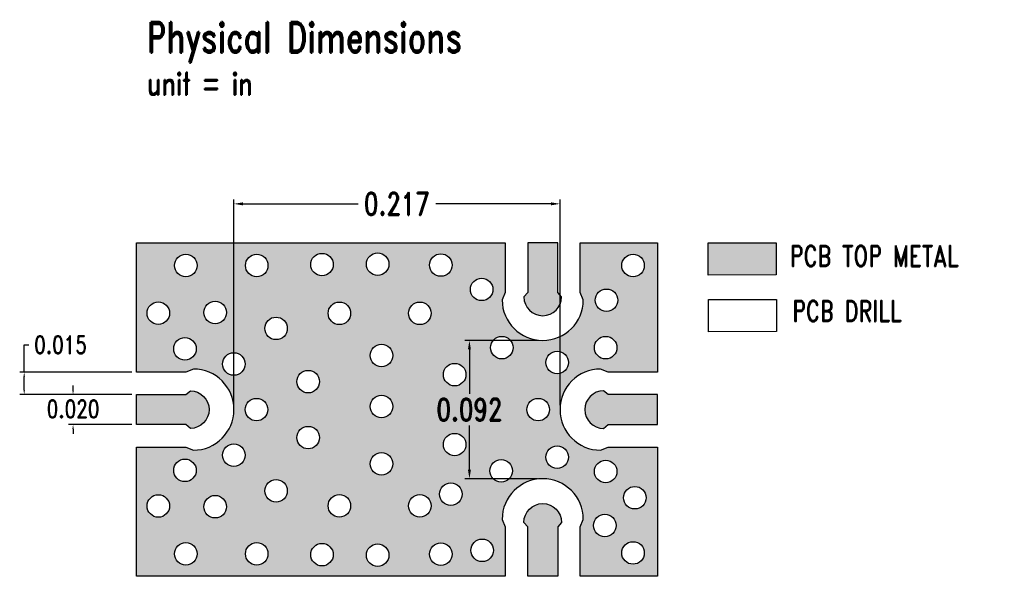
# Model space of a CAD drawing. Extents: x 16.368 to 17.023, y 26.6 to 26.971.
import ezdxf

# ---------------------------------------------------------------- set-up
doc = ezdxf.new("R2010")
doc.units = 0
doc.header["$MEASUREMENT"] = 0
doc.layers.get('0').update_dxf_attribs({"linetype": 'CONTINUOUS'})
doc.layers.get('Defpoints').update_dxf_attribs({"linetype": 'CONTINUOUS'})
for name, color, linetype in [('BOTTOM SELECTIVE', 251, 'CONTINUOUS'), ('LAYER_4', 130, 'CONTINUOUS'), ('PLATE UP', 233, 'CONTINUOUS'), ('RESISTOR', 250, 'CONTINUOUS')]:
    doc.layers.add(name, color=color, linetype=linetype)
doc.layers.add('LAYER_9', color=7, linetype='CONTINUOUS', true_color=0xcd6928)
doc.styles.add('ROMAND', font='romand.shx', dxfattribs={"width": 0.75, "bigfont": 'whgdtxt.shx'})
doc.dimstyles.get("Standard").update_dxf_attribs({"dimtxt": 0.18, "dimasz": 0.18, "dimexe": 0.18, "dimexo": 0.0625, "dimgap": 0.09, "dimtad": 0, "dimtih": 1, "dimtoh": 1, "dimdec": 4, "dimzin": 0, "dimdsep": 46, "dimtxsty": 'Standard', "dimcen": 0.09, "dimadec": 0, "dimazin": 0, "dimtfac": 1, "dimtdec": 4, "dimtofl": 0, "dimtmove": 0, "dimatfit": 3, "dimfxl": 1, "dimtolj": 1, "dimtzin": 0, "dimarcsym": 0})

# ---------------------------------------------------------------- blocks, each defined once
blk = doc.blocks.new('*D17')
at = {"color": 0, "lineweight": -2, "transparency": 16777216}
for p, q in [((16.40375, 26.72426), (16.40375, 26.72726)), ((16.44289, 26.72126), (16.40075, 26.72126)), ((16.44289, 26.70126), (16.40075, 26.70126)), ((16.40375, 26.69826), (16.40375, 26.69526))]:
    blk.add_line(p, q, dxfattribs=at)
at = {"color": 0, "transparency": 16777216}
for points in [[(16.40325, 26.72426), (16.40425, 26.72426), (16.40375, 26.72126)], [(16.40325, 26.69826), (16.40425, 26.69826), (16.40375, 26.70126)]]:
    blk.add_solid(points, dxfattribs=at)
at = {"layer": 'Defpoints', "color": 0, "transparency": 16777216}
for p in [(16.40375, 26.72126), (16.44589, 26.72126), (16.44589, 26.70126)]:
    blk.add_point(p, dxfattribs=at)
at = {"color": 0, "transparency": 16777216, "insert": (16.40375, 26.71174), "char_height": 0.012, "attachment_point": 5, "style": 'ROMAND'}
blk.add_mtext('\\A1;0.020', dxfattribs=at)
blk = doc.blocks.new('*D18')
at = {"color": 0, "lineweight": -2, "transparency": 16777216}
for p, q in [((16.37123, 26.73626), (16.37123, 26.75439)), ((16.37123, 26.75439), (16.37423, 26.75439)), ((16.44289, 26.73626), (16.36823, 26.73626)), ((16.37123, 26.72426), (16.37123, 26.73326)), ((16.44289, 26.72126), (16.36823, 26.72126))]:
    blk.add_line(p, q, dxfattribs=at)
at = {"color": 0, "transparency": 16777216}
for points in [[(16.37073, 26.73326), (16.37173, 26.73326), (16.37123, 26.73626)], [(16.37073, 26.72426), (16.37173, 26.72426), (16.37123, 26.72126)]]:
    blk.add_solid(points, dxfattribs=at)
at = {"layer": 'Defpoints', "color": 0, "transparency": 16777216}
for p in [(16.37123, 26.73626), (16.44589, 26.73626), (16.44589, 26.72126)]:
    blk.add_point(p, dxfattribs=at)
at = {"color": 0, "transparency": 16777216, "insert": (16.39544, 26.75439), "char_height": 0.012, "attachment_point": 5, "style": 'ROMAND'}
blk.add_mtext('\\A1;0.015', dxfattribs=at)
blk = doc.blocks.new('*D15')
at = {"color": 0, "lineweight": -2, "transparency": 16777216}
for p, q in [((16.51079, 26.71426), (16.51079, 26.85116)), ((16.51679, 26.84816), (16.59352, 26.84816)), ((16.72179, 26.84816), (16.64506, 26.84816)), ((16.72779, 26.71426), (16.72779, 26.85116))]:
    blk.add_line(p, q, dxfattribs=at)
at = {"color": 0, "transparency": 16777216}
for points in [[(16.51679, 26.84916), (16.51679, 26.84716), (16.51079, 26.84816)], [(16.72179, 26.84916), (16.72179, 26.84716), (16.72779, 26.84816)]]:
    blk.add_solid(points, dxfattribs=at)
at = {"layer": 'Defpoints', "color": 0, "transparency": 16777216}
for p in [(16.72779, 26.84816), (16.51079, 26.71126), (16.72779, 26.71126)]:
    blk.add_point(p, dxfattribs=at)
at = {"color": 0, "transparency": 16777216, "insert": (16.61929, 26.84816), "char_height": 0.015, "attachment_point": 5, "style": 'ROMAND'}
blk.add_mtext('\\A1;0.217', dxfattribs=at)
blk = doc.blocks.new('*D16')
at = {"color": 0, "lineweight": -2, "transparency": 16777216}
for p, q in [((16.71334, 26.75726), (16.66452, 26.75726)), ((16.66752, 26.75126), (16.66752, 26.72175)), ((16.66752, 26.67125), (16.66752, 26.70075)), ((16.71281, 26.66525), (16.66452, 26.66525))]:
    blk.add_line(p, q, dxfattribs=at)
at = {"color": 0, "transparency": 16777216}
for points in [[(16.66652, 26.75126), (16.66852, 26.75126), (16.66752, 26.75726)], [(16.66652, 26.67125), (16.66852, 26.67125), (16.66752, 26.66525)]]:
    blk.add_solid(points, dxfattribs=at)
at = {"layer": 'Defpoints', "color": 0, "transparency": 16777216}
for p in [(16.66752, 26.75726), (16.71634, 26.75726), (16.71581, 26.66525)]:
    blk.add_point(p, dxfattribs=at)
at = {"color": 0, "transparency": 16777216, "insert": (16.66752, 26.71125), "char_height": 0.015, "attachment_point": 5, "style": 'ROMAND'}
blk.add_mtext('\\A1;0.092', dxfattribs=at)

msp = doc.modelspace()

# ---------------------------------------------------------------- hatches: boundary and pattern name
at = {"layer": 'PLATE UP', "linetype": 'Continuous', "ltscale": 0.001, "true_color": 0xcd6928, "transparency": 33554521}
h = msp.add_hatch(color=32, dxfattribs=at)
h.dxf.hatch_style = 1
edge = h.paths.add_edge_path()
edge.add_line((16.79268, 26.63626), (16.79268, 26.63326))
edge.add_line((16.79268, 26.63326), (16.79268, 26.60036))
edge.add_line((16.79268, 26.60036), (16.74129, 26.60036))
edge.add_line((16.74129, 26.60036), (16.74129, 26.63326))
edge.add_line((16.74129, 26.63326), (16.74329, 26.63826))
edge.add_arc((16.71629, 26.63826), 0.027, 0, 180)
edge.add_line((16.68929, 26.63826), (16.69129, 26.63326))
edge.add_line((16.69129, 26.63326), (16.69129, 26.60036))
edge.add_line((16.69129, 26.60036), (16.44589, 26.60036))
edge.add_line((16.44589, 26.60036), (16.44589, 26.63326))
edge.add_line((16.44589, 26.63326), (16.44589, 26.63826))
edge.add_line((16.44589, 26.63826), (16.44589, 26.68626))
edge.add_line((16.44589, 26.68626), (16.47879, 26.68626))
edge.add_line((16.47879, 26.68626), (16.48379, 26.68426))
edge.add_arc((16.48379, 26.71126), 0.027, 270, 450)
edge.add_line((16.48379, 26.73826), (16.47879, 26.73626))
edge.add_line((16.47879, 26.73626), (16.44589, 26.73626))
edge.add_line((16.44589, 26.73626), (16.44589, 26.78426))
edge.add_line((16.44589, 26.78426), (16.44589, 26.78926))
edge.add_line((16.44589, 26.78926), (16.44589, 26.82224))
edge.add_line((16.44589, 26.82224), (16.69129, 26.82224))
edge.add_line((16.69129, 26.82224), (16.69129, 26.78926))
edge.add_line((16.69129, 26.78926), (16.68929, 26.78426))
edge.add_arc((16.71629, 26.78426), 0.027, 180, 360)
edge.add_line((16.74329, 26.78426), (16.74129, 26.78926))
edge.add_line((16.74129, 26.78926), (16.74129, 26.82224))
edge.add_line((16.74129, 26.82224), (16.79268, 26.82224))
edge.add_line((16.79268, 26.82224), (16.79268, 26.78926))
edge.add_line((16.79268, 26.78926), (16.79268, 26.78426))
edge.add_line((16.79268, 26.78426), (16.79268, 26.73626))
edge.add_line((16.79268, 26.73626), (16.75979, 26.73626))
edge.add_line((16.75979, 26.73626), (16.75479, 26.73826))
edge.add_arc((16.75479, 26.71126), 0.027, 90, 270)
edge.add_line((16.75479, 26.68426), (16.75979, 26.68626))
edge.add_line((16.75979, 26.68626), (16.79268, 26.68626))
edge.add_line((16.79268, 26.68626), (16.79268, 26.63626))
edge = h.paths.add_edge_path(flags=16)
edge.add_arc((16.60905, 26.74727), 0.0075, 0, 360)
edge = h.paths.add_edge_path(flags=16)
edge.add_arc((16.63453, 26.77533), 0.0075, 0, 360)
edge = h.paths.add_edge_path(flags=16)
edge.add_arc((16.58097, 26.77533), 0.0075, 0, 360)
edge = h.paths.add_edge_path(flags=16)
edge.add_arc((16.60644, 26.80803), 0.0075, 0, 360)
edge = h.paths.add_edge_path(flags=16)
edge.add_arc((16.56939, 26.80774), 0.0075, 0, 360)
edge = h.paths.add_edge_path(flags=16)
edge.add_arc((16.52596, 26.80716), 0.0075, 0, 360)
edge = h.paths.add_edge_path(flags=16)
edge.add_arc((16.47877, 26.80716), 0.0075, 0, 360)
edge = h.paths.add_edge_path(flags=16)
edge.add_arc((16.77639, 26.80716), 0.0075, 0, 360)
edge = h.paths.add_edge_path(flags=16)
edge.add_arc((16.75873, 26.78401), 0.0075, 0, 360)
edge = h.paths.add_edge_path(flags=16)
edge.add_arc((16.64842, 26.80745), 0.0075, 0, 360)
edge = h.paths.add_edge_path(flags=16)
edge.add_arc((16.67564, 26.79125), 0.0075, 0, 360)
edge = h.paths.add_edge_path(flags=16)
edge.add_arc((16.68911, 26.75249), 0.0075, 0, 360)
edge = h.paths.add_edge_path(flags=16)
edge.add_arc((16.75817, 26.75247), 0.0075, 0, 360)
edge = h.paths.add_edge_path(flags=16)
edge.add_arc((16.53883, 26.76531), 0.0075, 0, 360)
edge = h.paths.add_edge_path(flags=16)
edge.add_arc((16.49834, 26.77584), 0.0075, 0, 360)
edge = h.paths.add_edge_path(flags=16)
edge.add_arc((16.46048, 26.77537), 0.0075, 0, 360)
edge = h.paths.add_edge_path(flags=16)
edge.add_arc((16.47821, 26.75166), 0.0075, 0, 360)
edge = h.paths.add_edge_path(flags=17)
edge.add_line((16.72879, 26.78626), (16.72629, 26.78926))
edge.add_line((16.72629, 26.78926), (16.72629, 26.82215))
edge.add_line((16.72629, 26.82215), (16.70629, 26.82215))
edge.add_line((16.70629, 26.82215), (16.70629, 26.78926))
edge.add_line((16.70629, 26.78926), (16.70379, 26.78626))
edge.add_arc((16.71629, 26.78626), 0.0125, 180, 360)
edge = h.paths.add_edge_path(flags=16)
edge.add_arc((16.77639, 26.6159), 0.0075, 0, 360)
edge = h.paths.add_edge_path(flags=16)
edge.add_arc((16.77755, 26.65265), 0.0075, 0, 360)
edge = h.paths.add_edge_path(flags=16)
edge.add_arc((16.75757, 26.63413), 0.0075, 0, 360)
edge = h.paths.add_edge_path(flags=16)
edge.add_arc((16.75817, 26.67004), 0.0075, 0, 360)
edge = h.paths.add_edge_path(flags=16)
edge.add_arc((16.7259, 26.74266), 0.0075, 0, 360)
edge = h.paths.add_edge_path(flags=16)
edge.add_arc((16.65769, 26.68798), 0.0075, 0, 360)
edge = h.paths.add_edge_path(flags=16)
edge.add_arc((16.68867, 26.67059), 0.0075, 0, 360)
edge = h.paths.add_edge_path(flags=16)
edge.add_arc((16.72591, 26.67958), 0.0075, 0, 360)
edge = h.paths.add_edge_path(flags=16)
edge.add_arc((16.71329, 26.71126), 0.0075, 0, 360)
edge = h.paths.add_edge_path(flags=16)
edge.add_arc((16.65769, 26.73454), 0.0075, 0, 360)
edge = h.paths.add_edge_path(flags=16)
edge.add_arc((16.60894, 26.7134), 0.0075, 0, 360)
edge = h.paths.add_edge_path(flags=16)
edge.add_arc((16.60905, 26.67524), 0.0075, 0, 360)
edge = h.paths.add_edge_path(flags=16)
edge.add_arc((16.58097, 26.64718), 0.0075, 0, 360)
edge = h.paths.add_edge_path(flags=16)
edge.add_arc((16.60644, 26.61448), 0.0075, 0, 360)
edge = h.paths.add_edge_path(flags=16)
edge.add_arc((16.56939, 26.61477), 0.0075, 0, 360)
edge = h.paths.add_edge_path(flags=16)
edge.add_arc((16.52596, 26.61535), 0.0075, 0, 360)
edge = h.paths.add_edge_path(flags=16)
edge.add_arc((16.56015, 26.69263), 0.0075, 0, 360)
edge = h.paths.add_edge_path(flags=16)
edge.add_arc((16.53883, 26.6572), 0.0075, 0, 360)
edge = h.paths.add_edge_path(flags=16)
edge.add_arc((16.56015, 26.72988), 0.0075, 0, 360)
edge = h.paths.add_edge_path(flags=16)
edge.add_arc((16.52579, 26.71126), 0.0075, 0, 360)
edge = h.paths.add_edge_path(flags=16)
edge.add_arc((16.63453, 26.64718), 0.0075, 0, 360)
edge = h.paths.add_edge_path(flags=16)
edge.add_arc((16.47877, 26.61535), 0.0075, 0, 360)
edge = h.paths.add_edge_path(flags=16)
edge.add_arc((16.64842, 26.61506), 0.0075, 0, 360)
edge = h.paths.add_edge_path(flags=16)
edge.add_arc((16.65508, 26.65496), 0.0075, 0, 360)
edge = h.paths.add_edge_path(flags=16)
edge.add_arc((16.67593, 26.61764), 0.0075, 0, 360)
edge = h.paths.add_edge_path(flags=16)
edge.add_arc((16.49834, 26.64667), 0.0075, 0, 360)
edge = h.paths.add_edge_path(flags=16)
edge.add_arc((16.46048, 26.64715), 0.0075, 0, 360)
edge = h.paths.add_edge_path(flags=16)
edge.add_arc((16.51079, 26.6809), 0.0075, 0, 360)
edge = h.paths.add_edge_path(flags=16)
edge.add_arc((16.47821, 26.67085), 0.0075, 0, 360)
edge = h.paths.add_edge_path(flags=16)
edge.add_arc((16.51079, 26.74161), 0.0075, 0, 360)
edge = h.paths.add_edge_path(flags=17)
edge.add_line((16.75679, 26.69876), (16.75979, 26.70126))
edge.add_line((16.75979, 26.70126), (16.79268, 26.70126))
edge.add_line((16.79268, 26.70126), (16.79268, 26.72126))
edge.add_line((16.79268, 26.72126), (16.75979, 26.72126))
edge.add_line((16.75979, 26.72126), (16.75679, 26.72376))
edge.add_arc((16.75679, 26.71126), 0.0125, 90, 270)
edge = h.paths.add_edge_path(flags=17)
edge.add_arc((16.48179, 26.71126), 0.0125, -90, 90, ccw=False)
edge.add_line((16.48179, 26.69876), (16.47879, 26.70126))
edge.add_line((16.47879, 26.70126), (16.44589, 26.70126))
edge.add_line((16.44589, 26.70126), (16.44589, 26.72126))
edge.add_line((16.44589, 26.72126), (16.47879, 26.72126))
edge.add_line((16.47879, 26.72126), (16.48179, 26.72376))
edge = h.paths.add_edge_path(flags=17)
edge.add_arc((16.71629, 26.63626), 0.0125, 0, 180, ccw=False)
edge.add_line((16.72879, 26.63626), (16.72629, 26.63326))
edge.add_line((16.72629, 26.63326), (16.72629, 26.60036))
edge.add_line((16.72629, 26.60036), (16.70629, 26.60036))
edge.add_line((16.70629, 26.60036), (16.70629, 26.63326))
edge.add_line((16.70629, 26.63326), (16.70379, 26.63626))
h.paths.add_polyline_path([(16.641, 26.7), (16.69403, 26.7), (16.69403, 26.7225), (16.641, 26.7225)], flags=24)
h.paths.add_polyline_path([(16.59277, 26.83691), (16.64581, 26.83691), (16.64581, 26.85941), (16.59277, 26.85941)], flags=9)
h = msp.add_hatch(color=32, dxfattribs=at)
h.dxf.hatch_style = 1
h.paths.add_polyline_path([(16.82638, 26.82224), (16.87169, 26.82224), (16.87169, 26.80086), (16.82638, 26.80069)])

# ---------------------------------------------------------------- linework, layer by layer
at = {"layer": 'LAYER_4', "linetype": 'Continuous', "ltscale": 0.001}
msp.add_lwpolyline([(16.82652, 26.78463), (16.87183, 26.78463), (16.87183, 26.76326), (16.82652, 26.76309)], close=True, dxfattribs=at)
for centre in [(16.47877, 26.80716), (16.52596, 26.80716), (16.56939, 26.80774), (16.60644, 26.80803), (16.64842, 26.80745), (16.77639, 26.80716), (16.67564, 26.79125), (16.75873, 26.78401), (16.46048, 26.77537), (16.49834, 26.77584), (16.58097, 26.77533), (16.63453, 26.77533), (16.53883, 26.76531), (16.68911, 26.75249), (16.75817, 26.75247), (16.47821, 26.75166), (16.60905, 26.74727), (16.51079, 26.74161), (16.7259, 26.74266), (16.65769, 26.73454), (16.56015, 26.72988), (16.60894, 26.7134), (16.52579, 26.71126), (16.71329, 26.71126), (16.56015, 26.69263), (16.65769, 26.68798), (16.51079, 26.6809), (16.60905, 26.67524), (16.72591, 26.67958), (16.47821, 26.67085), (16.68867, 26.67059), (16.75817, 26.67004), (16.53883, 26.6572), (16.65508, 26.65496), (16.77755, 26.65265), (16.46048, 26.64715), (16.49834, 26.64667), (16.58097, 26.64718), (16.63453, 26.64718), (16.75757, 26.63413), (16.47877, 26.61535), (16.52596, 26.61535), (16.56939, 26.61477), (16.64842, 26.61506), (16.67593, 26.61764), (16.77639, 26.6159), (16.60644, 26.61448)]:
    msp.add_circle(centre, 0.0075, dxfattribs=at)
at = {"layer": 'LAYER_9', "linetype": 'Continuous', "ltscale": 0.001}
for points in [[(16.79268, 26.63626), (16.79268, 26.63326), (16.79268, 26.60036), (16.74129, 26.60036), (16.74129, 26.63326), (16.74329, 26.63826, 1), (16.68929, 26.63826), (16.69129, 26.63326), (16.69129, 26.60036), (16.44589, 26.60036), (16.44589, 26.63326), (16.44589, 26.63826), (16.44589, 26.68626), (16.47879, 26.68626), (16.48379, 26.68426, 1), (16.48379, 26.73826), (16.47879, 26.73626), (16.44589, 26.73626), (16.44589, 26.78426), (16.44589, 26.78926), (16.44589, 26.82224), (16.69129, 26.82224), (16.69129, 26.78926), (16.68929, 26.78426, 1), (16.74329, 26.78426), (16.74129, 26.78926), (16.74129, 26.82224), (16.79268, 26.82224), (16.79268, 26.78926), (16.79268, 26.78426), (16.79268, 26.73626), (16.75979, 26.73626), (16.75479, 26.73826, 1), (16.75479, 26.68426), (16.75979, 26.68626), (16.79268, 26.68626)], [(16.72879, 26.78626), (16.72629, 26.78926), (16.72629, 26.78926), (16.72629, 26.82215), (16.70629, 26.82215), (16.70629, 26.78926), (16.70379, 26.78626, 1)], [(16.48179, 26.72376, -1), (16.48179, 26.69876), (16.47879, 26.70126), (16.47879, 26.70126), (16.44589, 26.70126), (16.44589, 26.72126), (16.47879, 26.72126)], [(16.75679, 26.69876), (16.75979, 26.70126), (16.75979, 26.70126), (16.79268, 26.70126), (16.79268, 26.72126), (16.75979, 26.72126), (16.75679, 26.72376, 1)], [(16.70379, 26.63626, -1), (16.72879, 26.63626), (16.72629, 26.63326), (16.72629, 26.63326), (16.72629, 26.60036), (16.70629, 26.60036), (16.70629, 26.63326)]]:
    msp.add_lwpolyline(points, format="xyb", close=True, dxfattribs=at)
msp.add_lwpolyline([(16.82638, 26.82224), (16.87169, 26.82224), (16.87169, 26.80086), (16.82638, 26.80069)], close=True, dxfattribs=at)
at = {"layer": 'RESISTOR'}
msp.add_lwpolyline([(16.75179, 26.78426), (16.75179, 26.78426)], dxfattribs=at)

# ---------------------------------------------------------------- texts
at = {"layer": 'BOTTOM SELECTIVE', "attachment_point": 1, "style": 'ROMAND'}
for s, insert, char_height, width in [('{{\\C7;Physical Dimensions\\H0.75x;\\Punit = in }}', (16.45294, 26.96897), 0.02, 0.264056), ('{\\C7;PCB TOP METAL}', (16.88075, 26.82052), 0.014, 0.1457313), ('{\\C7;PCB DRILL}', (16.88237, 26.7838), 0.014, 0.1454364)]:
    msp.add_mtext(s, dxfattribs=dict(at, insert=insert, char_height=char_height, width=width))

# ---------------------------------------------------------------- dimensions: what is measured, and where the dimension line sits
dim = msp.add_linear_dim(base=(16.72779, 26.84816), p1=(16.51079, 26.71126), p2=(16.72779, 26.71126), dimstyle='Standard', override={"dimtxt": 0.015, "dimasz": 0.006, "dimexe": 0.003, "dimexo": 0.003, "dimgap": 0.003, "dimdec": 3, "dimtxsty": 'ROMAND', "dimtp": 0.002, "dimtm": 0.002, "dimtdec": 3, "dimtmove": 2})
dim.commit()
dim.dimension.update_dxf_attribs({"geometry": '*D15', "text_midpoint": (16.61929, 26.84816), "dimtype": 160})
for base, p1, p2, override, picture, middle in [((16.37123, 26.73626), (16.44589, 26.72126), (16.44589, 26.73626), {"dimtxt": 0.012, "dimasz": 0.003, "dimexe": 0.003, "dimexo": 0.003, "dimgap": 0.003, "dimdec": 3, "dimtxsty": 'ROMAND'}, '*D18', (16.39544, 26.75439)), ((16.66752, 26.75726), (16.71581, 26.66525), (16.71634, 26.75726), {"dimtxt": 0.015, "dimasz": 0.006, "dimexe": 0.003, "dimexo": 0.003, "dimgap": 0.003, "dimdec": 3, "dimtxsty": 'ROMAND', "dimtp": 0.002, "dimtm": 0.002, "dimtdec": 3, "dimtmove": 2}, '*D16', (16.66752, 26.71125)), ((16.40375, 26.72126), (16.44589, 26.70126), (16.44589, 26.72126), {"dimtxt": 0.012, "dimasz": 0.003, "dimexe": 0.003, "dimexo": 0.003, "dimgap": 0.003, "dimdec": 3, "dimtxsty": 'ROMAND'}, '*D17', (16.40375, 26.71174))]:
    dim = msp.add_linear_dim(base=base, p1=p1, p2=p2, angle=90, dimstyle='Standard', override=override)
    dim.commit()
    dim.dimension.update_dxf_attribs({"geometry": picture, "text_midpoint": middle, "dimtype": 160})

doc.saveas('drawing.dxf')
